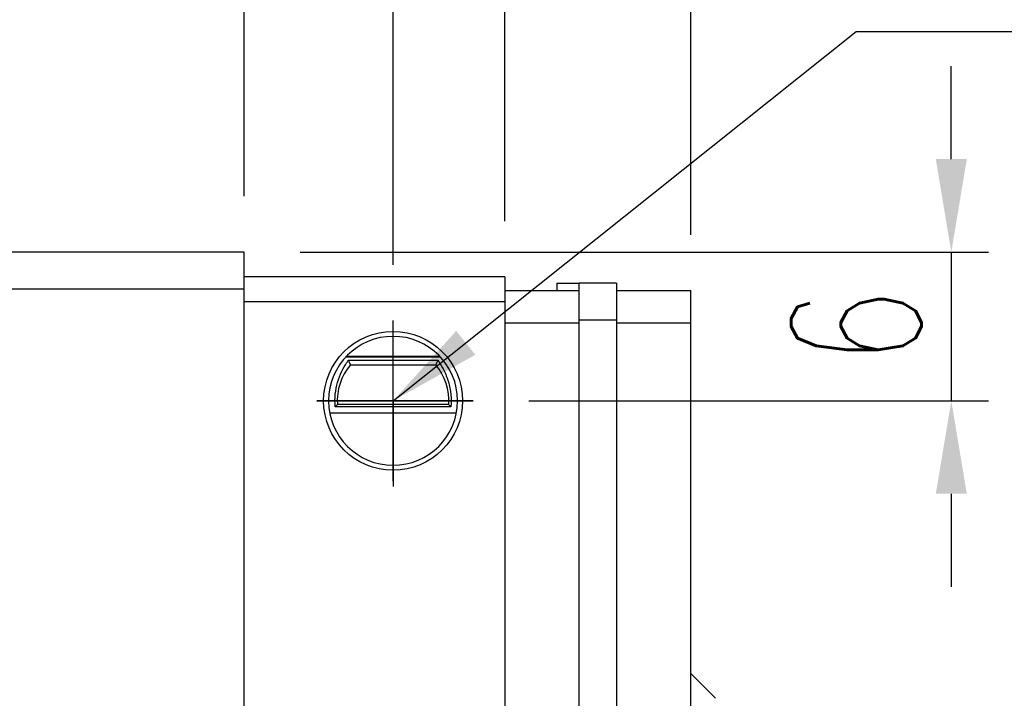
# Model space of a CAD drawing. Header units: millimetres. Extents: x 453 to 817, y 102 to 231.
# Tile 55 of 57: x 753 to 793, y 146 to 174. Entities that reach past the tile are written whole.
import ezdxf

# ---------------------------------------------------------------- set-up
doc = ezdxf.new("R2010")
doc.units = ezdxf.units.MM
doc.layers.get('0').update_dxf_attribs({"linetype": 'CONTINUOUS'})
doc.layers.get('DEFPOINTS').update_dxf_attribs({"linetype": 'CONTINUOUS'})
doc.layers.add('2', color=7, linetype='CONTINUOUS')
doc.layers.add('DIM', color=4, linetype='CONTINUOUS')
doc.styles.add('DIM-7', font='SIMPLEX.shx', dxfattribs={"width": 0.7, "bigfont": 'chineset.shx'})
doc.dimstyles.new('CNS', dxfattribs={"dimtxt": 3.5, "dimasz": 2.5, "dimexe": 1, "dimexo": 1.5, "dimgap": 1, "dimtad": 1, "dimdsep": 46, "dimtxsty": 'DIM-7', "dimcen": 0.09, "dimclrd": 4, "dimclre": 4, "dimclrt": 4, "dimadec": 0, "dimazin": 0, "dimtfac": 1, "dimtix": 1, "dimtmove": 2, "dimatfit": 3, "dimfxl": 1, "dimtvp": 0.971429, "dimtolj": 1, "dimarcsym": 0})

# ---------------------------------------------------------------- blocks, each defined once
blk = doc.blocks.new('*D5')
at = {"layer": 'DEFPOINTS', "color": 0, "transparency": 16777216}
for p in [(762.449, 187.964), (693.149, 164.427), (762.449, 164.427)]:
    blk.add_point(p, dxfattribs=at)
at = {"layer": 'DIM', "color": 7, "lineweight": -2, "transparency": 16777216}
for p, q in [((693.149, 166.677), (693.149, 189.464)), ((762.449, 166.677), (762.449, 189.464)), ((696.899, 187.964), (758.699, 187.964))]:
    blk.add_line(p, q, dxfattribs=at)
at = {"layer": 'DIM', "color": 7, "transparency": 16777216}
for points in [[(696.899, 188.589), (696.899, 187.339), (693.149, 187.964)], [(758.699, 188.589), (758.699, 187.339), (762.449, 187.964)]]:
    blk.add_solid(points, dxfattribs=at)
at = {"layer": 'DIM', "color": 7, "transparency": 16777216, "insert": (727.799, 191.789), "char_height": 5.25, "attachment_point": 5, "style": 'DIM-7'}
blk.add_mtext('\\A1;69.3', dxfattribs=at)
blk = doc.blocks.new('*D6')
at = {"layer": 'DEFPOINTS', "color": 0, "transparency": 16777216}
for p in [(682.649, 197.254), (682.649, 163.427), (772.949, 163.427)]:
    blk.add_point(p, dxfattribs=at)
at = {"layer": 'DIM', "color": 7, "lineweight": -2, "transparency": 16777216}
for p, q in [((682.649, 165.677), (682.649, 198.754)), ((772.949, 165.677), (772.949, 198.754)), ((769.199, 197.254), (686.399, 197.254))]:
    blk.add_line(p, q, dxfattribs=at)
at = {"layer": 'DIM', "color": 7, "transparency": 16777216}
for points in [[(686.399, 197.879), (686.399, 196.629), (682.649, 197.254)], [(769.199, 197.879), (769.199, 196.629), (772.949, 197.254)]]:
    blk.add_solid(points, dxfattribs=at)
at = {"layer": 'DIM', "color": 7, "transparency": 16777216, "insert": (727.799, 201.079), "char_height": 5.25, "attachment_point": 5, "style": 'DIM-7'}
blk.add_mtext('\\A1;90.3', dxfattribs=at)
blk = doc.blocks.new('*D9')
at = {"layer": 'DEFPOINTS', "color": 0, "transparency": 16777216}
for p in [(675.149, 206.218), (675.149, 162.877), (780.449, 162.877)]:
    blk.add_point(p, dxfattribs=at)
at = {"layer": 'DIM', "color": 7, "lineweight": -2, "transparency": 16777216}
for p, q in [((675.149, 165.127), (675.149, 207.718)), ((780.449, 165.127), (780.449, 207.718)), ((776.699, 206.218), (678.899, 206.218))]:
    blk.add_line(p, q, dxfattribs=at)
at = {"layer": 'DIM', "color": 7, "transparency": 16777216}
for points in [[(678.899, 206.843), (678.899, 205.593), (675.149, 206.218)], [(776.699, 206.843), (776.699, 205.593), (780.449, 206.218)]]:
    blk.add_solid(points, dxfattribs=at)
at = {"layer": 'DIM', "color": 7, "transparency": 16777216, "insert": (727.799, 210.043), "char_height": 5.25, "attachment_point": 5, "style": 'DIM-7'}
blk.add_mtext('\\A1;105.3', dxfattribs=at)
blk = doc.blocks.new('*D76')
at = {"layer": 'DEFPOINTS', "color": 0, "transparency": 16777216}
for p in [(768.449, 187.964), (762.449, 164.427), (768.449, 161.667)]:
    blk.add_point(p, dxfattribs=at)
at = {"layer": 'DIM', "color": 7, "lineweight": -2, "transparency": 16777216}
for p, q in [((762.449, 166.677), (762.449, 189.464)), ((768.449, 163.917), (768.449, 189.464)), ((758.699, 187.964), (754.949, 187.964)), ((762.449, 187.964), (768.449, 187.964)), ((772.199, 187.964), (775.949, 187.964))]:
    blk.add_line(p, q, dxfattribs=at)
at = {"layer": 'DIM', "color": 7, "transparency": 16777216}
for points in [[(758.699, 188.589), (758.699, 187.339), (762.449, 187.964)], [(772.199, 188.589), (772.199, 187.339), (768.449, 187.964)]]:
    blk.add_solid(points, dxfattribs=at)
at = {"layer": 'DIM', "color": 7, "transparency": 16777216, "insert": (765.449, 191.789), "char_height": 5.25, "attachment_point": 5, "style": 'DIM-7'}
blk.add_mtext('\\A1;6', dxfattribs=at)
blk = doc.blocks.new('*D77')
at = {"layer": 'DEFPOINTS', "color": 0, "transparency": 16777216}
for p in [(762.449, 164.427), (771.674, 158.427), (790.951, 158.427)]:
    blk.add_point(p, dxfattribs=at)
at = {"layer": 'DIM', "color": 7, "lineweight": -2, "transparency": 16777216}
for p, q in [((790.951, 168.177), (790.951, 171.927)), ((764.699, 164.427), (792.451, 164.427)), ((790.951, 164.427), (790.951, 158.427)), ((773.924, 158.427), (792.451, 158.427)), ((790.951, 154.677), (790.951, 150.927))]:
    blk.add_line(p, q, dxfattribs=at)
at = {"layer": 'DIM', "color": 7, "transparency": 16777216}
for points in [[(790.326, 168.177), (791.576, 168.177), (790.951, 164.427)], [(790.326, 154.677), (791.576, 154.677), (790.951, 158.427)]]:
    blk.add_solid(points, dxfattribs=at)
at = {"layer": 'DIM', "color": 7, "transparency": 16777216, "insert": (787.126, 161.427), "char_height": 5.25, "attachment_point": 5, "rotation": 90, "style": 'DIM-7'}
blk.add_mtext('\\A1;6', dxfattribs=at)

msp = doc.modelspace()

# ---------------------------------------------------------------- linework, layer by layer
at = {"color": 0}
for p, q in [((768.449, 155.188), (768.449, 161.667)), ((771.674, 158.427), (765.374, 158.427)), ((765.374, 158.427), (768.449, 158.427)), ((768.449, 158.427), (771.674, 158.427)), ((768.449, 158.427), (768.449, 154.973))]:
    msp.add_line(p, q, dxfattribs=at)
at = {"layer": '2', "color": 0, "linetype": 'Continuous'}
for p, q in [((762.449, 164.427), (693.149, 164.427)), ((762.449, 129.427), (762.449, 164.427)), ((772.949, 163.427), (762.449, 163.427)), ((772.949, 163.427), (772.949, 162.427)), ((775.049, 163.177), (775.049, 162.877)), ((775.049, 163.177), (775.949, 163.177)), ((777.449, 163.177), (775.949, 163.177)), ((775.949, 161.677), (775.949, 163.177)), ((777.449, 163.177), (777.449, 161.677)), ((762.449, 162.927), (693.149, 162.927)), ((772.949, 162.877), (775.949, 162.877)), ((777.449, 162.877), (780.449, 162.877)), ((780.449, 161.553), (780.449, 162.877)), ((762.449, 162.427), (772.949, 162.427)), ((772.949, 162.427), (772.949, 129.927)), ((775.949, 161.553), (772.949, 161.553)), ((775.949, 130.927), (775.949, 161.677)), ((777.449, 161.677), (775.949, 161.677)), ((777.449, 161.677), (777.449, 130.927)), ((780.449, 161.553), (777.449, 161.553)), ((780.449, 145.677), (780.449, 161.553)), ((770.362, 160.188), (766.535, 160.188)), ((766.573, 160.227), (770.325, 160.227)), ((766.642, 160.067), (770.255, 160.067)), ((766.728, 159.877), (770.169, 159.877)), ((770.779, 158.184), (766.118, 158.184)), ((770.694, 158.277), (766.204, 158.277)), ((771, 157.927), (765.897, 157.927)), ((781.449, 146.427), (780.449, 147.427))]:
    msp.add_line(p, q, dxfattribs=at)
at = {"layer": '2', "color": 0, "linetype": 'Continuous', "extrusion": (0, 0, -1)}
for start, end in [(270, 90), (90, 270)]:
    msp.add_arc((-768.449, 158.427), 2.8, start, end, dxfattribs=at)
at = {"layer": '2', "color": 0, "linetype": 'Continuous'}
for radius, start, end in [(2.6, 90, 270), (2.6, 270, 90), (2.25, 139.876, 183.8226), (2.25, 356.1774, 40.124)]:
    msp.add_arc((768.449, 158.427), radius, start, end, dxfattribs=at)
for points, knots in [([(766.118, 158.184), (766.103, 158.351), (766.103, 158.526), (766.137, 158.86), (766.17, 159.023), (766.258, 159.327), (766.315, 159.47), (766.443, 159.74), (766.517, 159.865), (766.602, 160.002), (766.624, 160.037), (766.642, 160.067)], [0, 0, 0, 0, 0.210594, 0.210594, 0.420541, 0.420541, 0.639677, 0.639677, 0.895818, 0.895818, 1, 1, 1, 1]), ([(770.255, 160.067), (770.3, 159.994), (770.369, 159.888), (770.509, 159.633), (770.581, 159.48), (770.694, 159.157), (770.737, 158.988), (770.789, 158.635), (770.797, 158.446), (770.784, 158.237), (770.782, 158.211), (770.779, 158.184)], [0, 0, 0, 0, 0.257803, 0.257803, 0.514098, 0.514098, 0.739867, 0.739867, 0.967139, 0.967139, 1, 1, 1, 1])]:
    msp.add_open_spline(points, degree=3, knots=knots, dxfattribs=at)
for points in [[(766.642, 160.067), (766.67, 160.004), (766.699, 159.941), (766.728, 159.877)], [(770.255, 160.067), (770.227, 160.004), (770.199, 159.941), (770.169, 159.877)], [(766.118, 158.184), (766.146, 158.215), (766.175, 158.246), (766.204, 158.277)], [(770.779, 158.184), (770.751, 158.215), (770.723, 158.246), (770.694, 158.277)]]:
    msp.add_open_spline(points, degree=3, dxfattribs=at)

# ---------------------------------------------------------------- dimensions: what is measured, and where the dimension line sits
at = {"layer": 'DIM', "color": 0}
for base, p1, p2, override, picture, middle in [((675.149, 206.218), (780.449, 162.877), (675.149, 162.877), {"dimscale": 1.5, "dimgap": 0.8, "dimclrd": 7, "dimclre": 7, "dimclrt": 7, "dimadec": 2, "dimazin": 2, "dimtm": 1e-09, "dimtfac": 0.6, "dimtmove": 1}, '*D9', (727.799, 210.043)), ((682.649, 197.254), (772.949, 163.427), (682.649, 163.427), {"dimscale": 1.5, "dimgap": 0.8, "dimtad": 1, "dimclrd": 7, "dimclre": 7, "dimclrt": 7, "dimadec": 2, "dimazin": 2, "dimtm": 1e-09, "dimtfac": 0.6, "dimtmove": 1}, '*D6', (727.799, 201.079)), ((762.449, 187.964), (693.149, 164.427), (762.449, 164.427), {"dimscale": 1.5, "dimgap": 0.8, "dimtad": 1, "dimclrd": 7, "dimclre": 7, "dimclrt": 7, "dimadec": 2, "dimazin": 2, "dimtm": 1e-09, "dimtfac": 0.6, "dimtmove": 1}, '*D5', (727.799, 191.789))]:
    dim = msp.add_linear_dim(base=base, p1=p1, p2=p2, dimstyle='CNS', override=override, dxfattribs=at)
    dim.commit()
    dim.dimension.update_dxf_attribs({"geometry": picture, "text_midpoint": middle})
for base, p2, angle, picture, middle in [((768.449, 187.964), (768.449, 161.667), 180, '*D76', (765.449, 191.789)), ((790.951, 158.427), (771.674, 158.427), 270, '*D77', (787.126, 161.427))]:
    dim = msp.add_linear_dim(base=base, p1=(762.449, 164.427), p2=p2, angle=angle, dimstyle='CNS', override={"dimscale": 1.5, "dimgap": 0.8, "dimclrd": 7, "dimclre": 7, "dimclrt": 7, "dimadec": 2, "dimazin": 2, "dimtm": 1e-09, "dimtfac": 0.6, "dimtmove": 1}, dxfattribs=at)
    dim.commit()
    dim.dimension.update_dxf_attribs({"geometry": picture, "text_midpoint": middle})

# ---------------------------------------------------------------- leaders
at = {"layer": 'DIM', "color": 0, "annotation_type": 0, "has_hookline": 1, "hookline_direction": 0, "text_width": 19.075}
msp.add_leader([(768.449, 158.427), (787.113, 173.318), (790.863, 173.318)], dimstyle='CNS', override={"dimscale": 1.5, "dimgap": 0.8, "dimtad": 1, "dimclrd": 7, "dimclre": 4, "dimadec": 2, "dimazin": 2, "dimtm": 1e-09, "dimtfac": 0.6, "dimtmove": 1}, dxfattribs=at)

doc.saveas('drawing.dxf')
